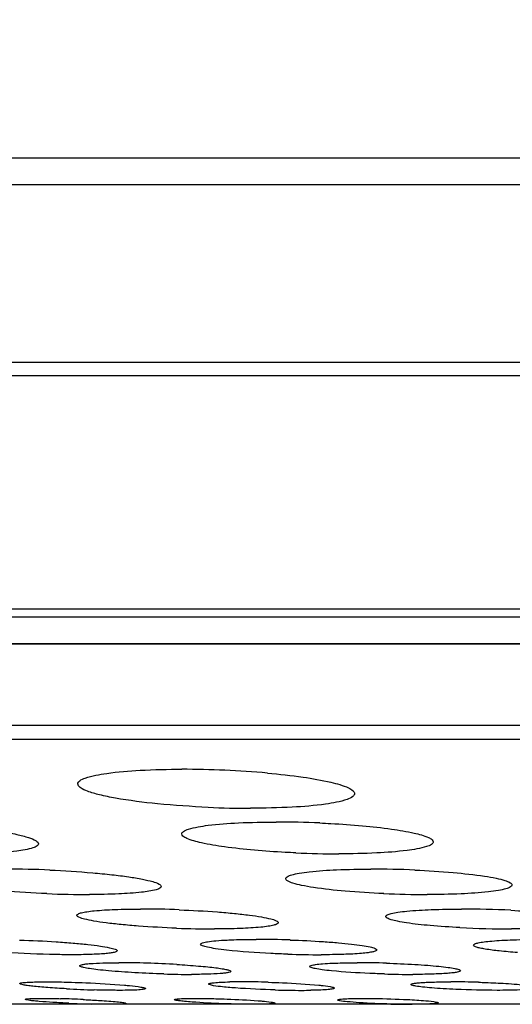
# Model space of a CAD drawing. Header units: millimetres. Extents: x 19266 to 21235, y -89 to 1237.
# Tile 19 of 74: x 19564 to 19574, y 664 to 683. Entities that reach past the tile are written whole.
import ezdxf

# ---------------------------------------------------------------- set-up
doc = ezdxf.new("R2010")
doc.units = ezdxf.units.MM
doc.header["$LTSCALE"] = 16.335
doc.header["$PDMODE"] = 3
doc.header["$PDSIZE"] = 0.3125
doc.layers.get('0').update_dxf_attribs({"linetype": 'CONTINUOUS'})
doc.layers.get('Defpoints').update_dxf_attribs({"linetype": 'CONTINUOUS'})
doc.layers.add('02___PRT_ALL_AXES', color=7, linetype='CONTINUOUS')
doc.layers.add('尺寸线', color=3, linetype='CONTINUOUS', lineweight=13)
doc.styles.get("Standard").update_dxf_attribs({"font": 'SimSun Regular.ttf', "width": 0.8})
doc.dimstyles.new('ISO-25', dxfattribs={"dimtxt": 15, "dimasz": 15, "dimexe": 1.25, "dimexo": 0.625, "dimtad": 1, "dimtoh": 1, "dimdsep": 46, "dimtxsty": 'Standard', "dimcen": 2.5, "dimadec": 0, "dimazin": 0, "dimtfac": 1, "dimtmove": 0, "dimatfit": 3, "dimldrblk": 'CLOSEDBLANK', "dimfxl": 1, "dimarcsym": 0})

# ---------------------------------------------------------------- blocks, each defined once
blk = doc.blocks.new('*D6')
at = {"layer": 'Defpoints', "color": 0, "transparency": 16777216}
for p in [(19358.908, 942.163), (19462.57, 942.163), (19586.548, 663.5)]:
    blk.add_point(p, dxfattribs=at)
at = {"layer": '尺寸线', "color": 0, "lineweight": -2, "transparency": 16777216}
for p, q in [((19461.945, 942.163), (19357.658, 942.163)), ((19358.908, 678.5), (19358.908, 927.163)), ((19585.923, 663.5), (19357.658, 663.5))]:
    blk.add_line(p, q, dxfattribs=at)
at = {"layer": '尺寸线', "color": 0, "transparency": 16777216}
for points in [[(19356.408, 927.163), (19361.408, 927.163), (19358.908, 942.163)], [(19356.408, 678.5), (19361.408, 678.5), (19358.908, 663.5)]]:
    blk.add_solid(points, dxfattribs=at)
at = {"layer": '尺寸线', "color": 0, "transparency": 16777216, "insert": (19349.033, 802.831), "char_height": 15, "attachment_point": 5, "rotation": 90}
blk.add_mtext('278.66mm [10.97in]', dxfattribs=at)
blk = doc.blocks.new('_ClosedBlank')
at = {"color": 0, "linetype": 'ByBlock', "lineweight": -2}
for p, q in [((-1, 0.1667), (0, 0)), ((-1, 0.1667), (-1, -0.1667)), ((0, 0), (-1, -0.1667))]:
    blk.add_line(p, q, dxfattribs=at)

msp = doc.modelspace()

# ---------------------------------------------------------------- linework, layer by layer
at = {"color": 7, "linetype": 'Continuous'}
for p, q in [((19470.512, 680.333), (19702.561, 680.333)), ((19471.096, 679.8), (19701.976, 679.8)), ((19476.181, 676.269), (19696.892, 676.269)), ((19477.168, 676.001), (19696.036, 676.001)), ((19681.057, 671.36), (19492.016, 671.36)), ((19680.666, 671.198), (19492.406, 671.198)), ((19495.297, 670.677), (19677.776, 670.677)), ((19677.601, 670.662), (19495.471, 670.662)), ((19666.768, 669.045), (19506.305, 669.045)), ((19666.213, 668.763), (19506.86, 668.763))]:
    msp.add_line(p, q, dxfattribs=at)
at = {"layer": '02___PRT_ALL_AXES', "color": 7, "linetype": 'Continuous'}
for centre, radius, start, end in [((19567.691, 648.521), 19.652, 87.479, 89.9801), ((19567.732, 649.186), 18.987, 84.9533, 87.5142), ((19569.072, 687.066), 19.667, 267.5248, 269.9807), ((19569.568, 647.151), 19.974, 87.4905, 89.9787), ((19570.826, 686.476), 19.983, 267.5383, 269.9794), ((19564.196, 646.18), 20.009, 87.481, 89.9606), ((19571.445, 645.844), 20.345, 87.5021, 89.9772), ((19565.879, 685.673), 19.99, 267.529, 269.962), ((19572.58, 686.034), 20.35, 267.5511, 269.978), ((19566.866, 645.159), 20.236, 87.7856, 89.9655), ((19573.248, 644.781), 20.613, 87.2394, 89.9768), ((19568.363, 685.213), 20.214, 267.8257, 269.9666), ((19574.259, 685.61), 20.611, 267.127, 269.977), ((19569.169, 644.727), 20.064, 88.0478, 89.9697), ((19570.478, 684.526), 20.04, 268.0822, 269.9706), ((19566.434, 645.806), 18.521, 88.2285, 89.9602), ((19566.372, 642.779), 21.548, 86.7336, 88.3109), ((19571.176, 644.88), 19.447, 88.264, 89.973), ((19567.905, 682.566), 18.471, 268.2601, 269.9615), ((19572.299, 683.507), 19.412, 268.303, 269.9741), ((19568.869, 652.95), 10.998, 89.9432, 91.1267), ((19568.866, 646.013), 17.935, 88.2389, 89.9558), ((19573.035, 645.3), 18.647, 88.2732, 89.9704), ((19566.62, 686.153), 22.376, 266.893, 268.3093), ((19570.098, 681.663), 17.885, 268.2683, 269.9572), ((19570.091, 675.42), 11.642, 269.9682, 270.8601), ((19564.68, 640.946), 22.674, 87.3201, 88.4583), ((19566.495, 686.091), 22.593, 267.3595, 268.4789), ((19572.287, 680.062), 16.562, 268.5027, 269.963)]:
    msp.add_arc(centre, radius, start, end, dxfattribs=at)
for points, knots in [([(19565.632, 667.883), (19565.632, 667.906), (19565.681, 667.962), (19565.874, 668.037), (19566.282, 668.112), (19566.922, 668.163), (19567.422, 668.174), (19567.698, 668.174)], [0, 0, 0, 0, 0.033151, 0.091172, 0.296731, 0.610027, 1, 1, 1, 1]), ([(19569.402, 668.099), (19569.638, 668.078), (19570.06, 668.031), (19570.598, 667.939), (19570.935, 667.845), (19571.094, 667.763), (19571.132, 667.711), (19571.132, 667.69)], [0, 0, 0, 0, 0.392304, 0.702101, 0.905573, 0.964578, 1, 1, 1, 1]), ([(19568.223, 667.417), (19567.887, 667.432), (19567.27, 667.473), (19566.548, 667.564), (19566.086, 667.655), (19565.849, 667.726), (19565.701, 667.785), (19565.632, 667.854), (19565.632, 667.883)], [0, 0, 0, 0, 0.377302, 0.693451, 0.814978, 0.906884, 0.967437, 1, 1, 1, 1]), ([(19571.132, 667.69), (19571.132, 667.666), (19571.083, 667.61), (19570.889, 667.535), (19570.481, 667.461), (19569.841, 667.41), (19569.342, 667.399), (19569.066, 667.399)], [0, 0, 0, 0, 0.033165, 0.09124, 0.296839, 0.610092, 1, 1, 1, 1]), ([(19562.282, 667.106), (19562.61, 667.092), (19563.086, 667.061), (19563.69, 666.997), (19564.076, 666.944), (19564.391, 666.888), (19564.631, 666.825), (19564.775, 666.777), (19564.851, 666.718), (19564.85, 666.692)], [0, 0, 0, 0, 0.37354, 0.543313, 0.692821, 0.81645, 0.909805, 0.97035, 1, 1, 1, 1]), ([(19567.697, 666.888), (19567.697, 666.907), (19567.744, 666.954), (19567.919, 667.014), (19568.29, 667.076), (19568.871, 667.116), (19569.325, 667.125), (19569.576, 667.125)], [0, 0, 0, 0, 0.030921, 0.088157, 0.293912, 0.60852, 1, 1, 1, 1]), ([(19570.443, 667.106), (19570.516, 667.103), (19570.797, 667.089), (19571.079, 667.07), (19571.287, 667.051)], [0, 0, 0, 0, 0.258491, 1, 1, 1, 1]), ([(19571.287, 667.051), (19571.481, 667.033), (19571.826, 666.995), (19572.265, 666.923), (19572.538, 666.85), (19572.666, 666.787), (19572.697, 666.747), (19572.697, 666.73)], [0, 0, 0, 0, 0.39694, 0.706808, 0.908392, 0.966158, 1, 1, 1, 1]), ([(19569.141, 666.565), (19568.943, 666.582), (19568.59, 666.62), (19568.141, 666.693), (19567.861, 666.767), (19567.73, 666.83), (19567.697, 666.871), (19567.697, 666.888)], [0, 0, 0, 0, 0.39636, 0.706476, 0.908468, 0.966328, 1, 1, 1, 1]), ([(19564.85, 666.692), (19564.85, 666.676), (19564.813, 666.636), (19564.668, 666.585), (19564.359, 666.533), (19563.87, 666.5), (19563.486, 666.493), (19563.271, 666.493)], [0, 0, 0, 0, 0.031198, 0.087491, 0.28945, 0.602247, 1, 1, 1, 1]), ([(19572.697, 666.73), (19572.697, 666.71), (19572.65, 666.664), (19572.476, 666.604), (19572.104, 666.543), (19571.524, 666.502), (19571.07, 666.493), (19570.819, 666.493)], [0, 0, 0, 0, 0.030968, 0.088234, 0.294045, 0.608593, 1, 1, 1, 1]), ([(19569.968, 666.511), (19569.897, 666.514), (19569.621, 666.527), (19569.345, 666.546), (19569.141, 666.565)], [0, 0, 0, 0, 0.257951, 1, 1, 1, 1]), ([(19565.075, 666.17), (19565.359, 666.157), (19565.772, 666.132), (19566.294, 666.081), (19566.625, 666.039), (19566.894, 665.995), (19567.101, 665.947), (19567.22, 665.909), (19567.288, 665.864), (19567.288, 665.843)], [0, 0, 0, 0, 0.377861, 0.548017, 0.697324, 0.820214, 0.912699, 0.972014, 1, 1, 1, 1]), ([(19569.763, 665.999), (19569.763, 666.015), (19569.808, 666.053), (19569.899, 666.08), (19570.049, 666.113), (19570.345, 666.151), (19570.821, 666.182), (19571.228, 666.189), (19571.453, 666.189)], [0, 0, 0, 0, 0.028723, 0.0853, 0.173139, 0.291323, 0.607212, 1, 1, 1, 1]), ([(19572.332, 666.17), (19572.586, 666.159), (19573.048, 666.13), (19573.588, 666.071), (19573.929, 666.014), (19574.104, 665.969), (19574.209, 665.935), (19574.263, 665.892), (19574.263, 665.873)], [0, 0, 0, 0, 0.385701, 0.702675, 0.823043, 0.913166, 0.971287, 1, 1, 1, 1]), ([(19565.018, 665.702), (19564.732, 665.714), (19564.317, 665.74), (19563.791, 665.79), (19563.457, 665.833), (19563.185, 665.876), (19562.977, 665.925), (19562.856, 665.963), (19562.788, 666.008), (19562.788, 666.029)], [0, 0, 0, 0, 0.37725, 0.547401, 0.6968, 0.819862, 0.912529, 0.971979, 1, 1, 1, 1]), ([(19571.711, 665.702), (19571.455, 665.713), (19570.99, 665.741), (19570.445, 665.8), (19570.1, 665.858), (19569.924, 665.902), (19569.818, 665.937), (19569.763, 665.98), (19569.763, 665.999)], [0, 0, 0, 0, 0.385053, 0.702081, 0.822589, 0.912933, 0.971203, 1, 1, 1, 1]), ([(19574.263, 665.873), (19574.263, 665.857), (19574.218, 665.819), (19574.126, 665.792), (19573.976, 665.759), (19573.68, 665.721), (19573.205, 665.69), (19572.798, 665.684), (19572.572, 665.684)], [0, 0, 0, 0, 0.028788, 0.085457, 0.173384, 0.291574, 0.60735, 1, 1, 1, 1]), ([(19567.288, 665.843), (19567.288, 665.829), (19567.252, 665.797), (19567.123, 665.757), (19566.845, 665.716), (19566.405, 665.69), (19566.059, 665.684), (19565.866, 665.684)], [0, 0, 0, 0, 0.028986, 0.084412, 0.286513, 0.600741, 1, 1, 1, 1]), ([(19565.615, 665.269), (19565.615, 665.281), (19565.649, 665.306), (19565.714, 665.324), (19565.824, 665.346), (19566.044, 665.37), (19566.401, 665.39), (19566.707, 665.394), (19566.878, 665.394)], [0, 0, 0, 0, 0.026904, 0.081587, 0.167515, 0.284006, 0.599353, 1, 1, 1, 1]), ([(19567.648, 665.379), (19567.901, 665.369), (19568.267, 665.35), (19568.731, 665.31), (19569.025, 665.277), (19569.264, 665.243), (19569.449, 665.205), (19569.552, 665.176), (19569.615, 665.142), (19569.615, 665.124)], [0, 0, 0, 0, 0.379136, 0.549835, 0.699547, 0.82263, 0.914994, 0.9737, 1, 1, 1, 1]), ([(19571.754, 665.246), (19571.754, 665.259), (19571.796, 665.289), (19571.875, 665.309), (19572.009, 665.335), (19572.272, 665.365), (19572.694, 665.389), (19573.056, 665.394), (19573.256, 665.394)], [0, 0, 0, 0, 0.026723, 0.082671, 0.170455, 0.288904, 0.605852, 1, 1, 1, 1]), ([(19574.241, 665.37), (19574.443, 665.36), (19574.807, 665.337), (19575.232, 665.292), (19575.497, 665.25), (19575.632, 665.217), (19575.711, 665.193), (19575.754, 665.162), (19575.754, 665.147)], [0, 0, 0, 0, 0.392755, 0.709107, 0.827834, 0.916256, 0.972796, 1, 1, 1, 1]), ([(19567.596, 665.014), (19567.342, 665.023), (19566.974, 665.043), (19566.506, 665.083), (19566.21, 665.116), (19565.969, 665.15), (19565.782, 665.188), (19565.678, 665.217), (19565.615, 665.252), (19565.615, 665.269)], [0, 0, 0, 0, 0.378528, 0.549216, 0.699018, 0.822273, 0.914824, 0.973667, 1, 1, 1, 1]), ([(19569.615, 665.124), (19569.615, 665.112), (19569.58, 665.087), (19569.515, 665.07), (19569.405, 665.048), (19569.186, 665.023), (19568.829, 665.004), (19568.522, 664.999), (19568.351, 664.999)], [0, 0, 0, 0, 0.026907, 0.081661, 0.16761, 0.284102, 0.599366, 1, 1, 1, 1]), ([(19573.226, 665.025), (19573.029, 665.035), (19572.674, 665.059), (19572.26, 665.103), (19572.003, 665.145), (19571.872, 665.177), (19571.795, 665.202), (19571.754, 665.232), (19571.754, 665.246)], [0, 0, 0, 0, 0.393542, 0.70946, 0.827857, 0.916092, 0.97256, 1, 1, 1, 1]), ([(19575.754, 665.147), (19575.753, 665.134), (19575.711, 665.104), (19575.632, 665.084), (19575.498, 665.058), (19575.235, 665.029), (19574.813, 665.005), (19574.451, 664.999), (19574.251, 664.999)], [0, 0, 0, 0, 0.026797, 0.08284, 0.170714, 0.289168, 0.605995, 1, 1, 1, 1]), ([(19564.475, 664.779), (19564.717, 664.771), (19565.072, 664.754), (19565.525, 664.72), (19565.817, 664.692), (19566.06, 664.662), (19566.24, 664.633), (19566.351, 664.605), (19566.401, 664.585), (19566.415, 664.571), (19566.415, 664.565)], [0, 0, 0, 0, 0.370716, 0.542046, 0.694027, 0.820022, 0.914836, 0.974698, 0.991226, 1, 1, 1, 1]), ([(19568.073, 664.695), (19568.073, 664.709), (19568.135, 664.732), (19568.226, 664.749), (19568.398, 664.768), (19568.526, 664.776), (19568.601, 664.779)], [0, 0, 0, 0, 0.08123, 0.275337, 0.584996, 1, 1, 1, 1]), ([(19568.587, 664.578), (19568.514, 664.586), (19568.389, 664.602), (19568.222, 664.631), (19568.132, 664.654), (19568.073, 664.68), (19568.073, 664.695)], [0, 0, 0, 0, 0.41239, 0.721536, 0.916715, 1, 1, 1, 1]), ([(19568.601, 664.779), (19568.644, 664.781), (19568.837, 664.789), (19569.03, 664.791), (19569.179, 664.791)], [0, 0, 0, 0, 0.225327, 1, 1, 1, 1]), ([(19569.852, 664.779), (19570.073, 664.772), (19570.393, 664.757), (19570.799, 664.726), (19571.057, 664.701), (19571.266, 664.674), (19571.428, 664.645), (19571.516, 664.622), (19571.573, 664.597), (19571.573, 664.582)], [0, 0, 0, 0, 0.380098, 0.551223, 0.701263, 0.824516, 0.916813, 0.975065, 1, 1, 1, 1]), ([(19573.496, 664.676), (19573.496, 664.688), (19573.535, 664.71), (19573.602, 664.725), (19573.719, 664.746), (19573.874, 664.761), (19574.068, 664.774), (19574.384, 664.788), (19574.635, 664.791), (19574.811, 664.791)], [0, 0, 0, 0, 0.02509, 0.080558, 0.168309, 0.286969, 0.433635, 0.604778, 1, 1, 1, 1]), ([(19565.508, 664.486), (19565.404, 664.486), (19564.965, 664.491), (19564.527, 664.509), (19564.192, 664.53)], [0, 0, 0, 0, 0.236351, 1, 1, 1, 1]), ([(19566.415, 664.565), (19566.415, 664.557), (19566.39, 664.541), (19566.345, 664.53), (19566.267, 664.516), (19566.111, 664.501), (19565.854, 664.489), (19565.633, 664.486), (19565.508, 664.486)], [0, 0, 0, 0, 0.025217, 0.078302, 0.162669, 0.27763, 0.592447, 1, 1, 1, 1]), ([(19569.807, 664.497), (19569.695, 664.501), (19569.287, 664.518), (19568.88, 664.545), (19568.587, 664.578)], [0, 0, 0, 0, 0.276026, 1, 1, 1, 1]), ([(19571.573, 664.582), (19571.573, 664.573), (19571.542, 664.554), (19571.486, 664.54), (19571.389, 664.524), (19571.198, 664.505), (19570.885, 664.489), (19570.618, 664.486), (19570.468, 664.486)], [0, 0, 0, 0, 0.025206, 0.079447, 0.165353, 0.282057, 0.5982, 1, 1, 1, 1]), ([(19574.369, 664.53), (19574.248, 664.538), (19574.035, 664.556), (19573.787, 664.587), (19573.638, 664.614), (19573.563, 664.634), (19573.518, 664.649), (19573.496, 664.668), (19573.496, 664.676)], [0, 0, 0, 0, 0.405689, 0.718243, 0.833101, 0.918076, 0.972477, 1, 1, 1, 1]), ([(19565.67, 664.267), (19565.67, 664.273), (19565.692, 664.285), (19565.73, 664.293), (19565.797, 664.304), (19565.93, 664.315), (19566.151, 664.325), (19566.34, 664.327), (19566.447, 664.327)], [0, 0, 0, 0, 0.023665, 0.07624, 0.160549, 0.275673, 0.591361, 1, 1, 1, 1]), ([(19567.599, 664.292), (19567.743, 664.284), (19567.949, 664.27), (19568.206, 664.246), (19568.364, 664.229), (19568.488, 664.211), (19568.585, 664.193), (19568.636, 664.179), (19568.67, 664.164), (19568.67, 664.155)], [0, 0, 0, 0, 0.397785, 0.568833, 0.715411, 0.833995, 0.92155, 0.976577, 1, 1, 1, 1]), ([(19570.238, 664.254), (19570.238, 664.266), (19570.292, 664.281), (19570.368, 664.295), (19570.515, 664.309), (19570.625, 664.315), (19570.688, 664.318)], [0, 0, 0, 0, 0.078303, 0.272355, 0.583118, 1, 1, 1, 1]), ([(19570.688, 664.318), (19570.726, 664.319), (19570.891, 664.325), (19571.057, 664.327), (19571.186, 664.327)], [0, 0, 0, 0, 0.225204, 1, 1, 1, 1]), ([(19571.765, 664.318), (19571.954, 664.312), (19572.228, 664.3), (19572.576, 664.277), (19572.796, 664.258), (19572.974, 664.238), (19573.114, 664.216), (19573.187, 664.198), (19573.238, 664.18), (19573.238, 664.168)], [0, 0, 0, 0, 0.381061, 0.552509, 0.702758, 0.826102, 0.918321, 0.976192, 1, 1, 1, 1]), ([(19567.344, 664.104), (19567.15, 664.11), (19566.783, 664.125), (19566.345, 664.155), (19566.046, 664.185), (19565.88, 664.206), (19565.763, 664.227), (19565.701, 664.242), (19565.681, 664.254)], [0, 0, 0, 0, 0.347886, 0.65909, 0.78603, 0.887411, 0.959407, 1, 1, 1, 1]), ([(19568.67, 664.155), (19568.67, 664.149), (19568.648, 664.137), (19568.61, 664.129), (19568.543, 664.118), (19568.409, 664.107), (19568.189, 664.097), (19567.999, 664.095), (19567.892, 664.095)], [0, 0, 0, 0, 0.023757, 0.076421, 0.160752, 0.275886, 0.591446, 1, 1, 1, 1]), ([(19570.677, 664.165), (19570.615, 664.171), (19570.508, 664.183), (19570.364, 664.205), (19570.29, 664.223), (19570.238, 664.241), (19570.238, 664.254)], [0, 0, 0, 0, 0.414734, 0.725114, 0.92, 1, 1, 1, 1]), ([(19571.724, 664.104), (19571.627, 664.107), (19571.278, 664.12), (19570.929, 664.14), (19570.677, 664.165)], [0, 0, 0, 0, 0.276098, 1, 1, 1, 1]), ([(19573.238, 664.168), (19573.238, 664.161), (19573.209, 664.147), (19573.163, 664.137), (19573.08, 664.124), (19572.916, 664.11), (19572.648, 664.098), (19572.418, 664.095), (19572.29, 664.095)], [0, 0, 0, 0, 0.023801, 0.077629, 0.163496, 0.280367, 0.597238, 1, 1, 1, 1]), ([(19564.479, 663.913), (19564.479, 663.917), (19564.495, 663.924), (19564.52, 663.929), (19564.567, 663.935), (19564.603, 663.937), (19564.624, 663.939)], [0, 0, 0, 0, 0.081231, 0.271507, 0.578207, 1, 1, 1, 1]), ([(19565.407, 663.809), (19565.283, 663.816), (19565.106, 663.827), (19564.883, 663.846), (19564.746, 663.859), (19564.638, 663.872), (19564.553, 663.885), (19564.51, 663.896), (19564.479, 663.906), (19564.479, 663.913)], [0, 0, 0, 0, 0.397077, 0.56866, 0.715916, 0.835238, 0.923237, 0.977974, 1, 1, 1, 1]), ([(19564.624, 663.939), (19564.648, 663.94), (19564.772, 663.946), (19564.895, 663.947), (19564.994, 663.947)], [0, 0, 0, 0, 0.200083, 1, 1, 1, 1]), ([(19564.994, 663.947), (19565.033, 663.947), (19565.205, 663.947), (19565.376, 663.943), (19565.508, 663.939)], [0, 0, 0, 0, 0.229252, 1, 1, 1, 1]), ([(19565.508, 663.939), (19565.602, 663.936), (19565.953, 663.923), (19566.304, 663.903), (19566.561, 663.881)], [0, 0, 0, 0, 0.267879, 1, 1, 1, 1]), ([(19568.232, 663.904), (19568.232, 663.907), (19568.243, 663.914), (19568.278, 663.923), (19568.359, 663.933), (19568.489, 663.941), (19568.593, 663.944), (19568.653, 663.945)], [0, 0, 0, 0, 0.023937, 0.075189, 0.269436, 0.581642, 1, 1, 1, 1]), ([(19568.286, 663.88), (19568.272, 663.883), (19568.256, 663.888), (19568.232, 663.898), (19568.232, 663.904)], [0, 0, 0, 0, 0.703323, 1, 1, 1, 1]), ([(19569.417, 663.939), (19569.512, 663.936), (19569.848, 663.924), (19570.184, 663.905), (19570.425, 663.881)], [0, 0, 0, 0, 0.28, 1, 1, 1, 1]), ([(19572.255, 663.894), (19572.255, 663.9), (19572.279, 663.91), (19572.316, 663.917), (19572.386, 663.927), (19572.478, 663.934), (19572.593, 663.94), (19572.785, 663.946), (19572.937, 663.947), (19573.045, 663.947)], [0, 0, 0, 0, 0.022462, 0.07571, 0.161624, 0.278626, 0.424582, 0.596705, 1, 1, 1, 1]), ([(19573.597, 663.939), (19573.644, 663.938), (19573.824, 663.932), (19574.003, 663.923), (19574.136, 663.915)], [0, 0, 0, 0, 0.261929, 1, 1, 1, 1]), ([(19574.136, 663.915), (19574.211, 663.91), (19574.347, 663.901), (19574.526, 663.884), (19574.653, 663.866), (19574.72, 663.853), (19574.742, 663.843)], [0, 0, 0, 0, 0.368666, 0.66741, 0.880804, 1, 1, 1, 1]), ([(19566.463, 663.778), (19566.425, 663.778), (19566.257, 663.779), (19566.089, 663.782), (19565.96, 663.786)], [0, 0, 0, 0, 0.229475, 1, 1, 1, 1]), ([(19566.979, 663.813), (19566.979, 663.809), (19566.964, 663.802), (19566.94, 663.797), (19566.896, 663.791), (19566.808, 663.784), (19566.661, 663.779), (19566.535, 663.778), (19566.463, 663.778)], [0, 0, 0, 0, 0.022223, 0.073696, 0.15654, 0.270399, 0.586053, 1, 1, 1, 1]), ([(19566.561, 663.881), (19566.594, 663.878), (19566.702, 663.867), (19566.81, 663.856), (19566.884, 663.843)], [0, 0, 0, 0, 0.307216, 1, 1, 1, 1]), ([(19566.884, 663.843), (19566.908, 663.839), (19566.939, 663.833), (19566.969, 663.823), (19566.979, 663.816), (19566.979, 663.813)], [0, 0, 0, 0, 0.716704, 0.908608, 1, 1, 1, 1]), ([(19569.557, 663.786), (19569.294, 663.794), (19568.931, 663.809), (19568.507, 663.847), (19568.346, 663.866), (19568.286, 663.88)], [0, 0, 0, 0, 0.619883, 0.853448, 1, 1, 1, 1]), ([(19570.732, 663.822), (19570.732, 663.818), (19570.719, 663.811), (19570.681, 663.802), (19570.59, 663.791), (19570.447, 663.783), (19570.331, 663.78), (19570.266, 663.779)], [0, 0, 0, 0, 0.023561, 0.075025, 0.270339, 0.583407, 1, 1, 1, 1]), ([(19570.425, 663.881), (19570.453, 663.878), (19570.542, 663.868), (19570.63, 663.857), (19570.688, 663.843)], [0, 0, 0, 0, 0.325886, 1, 1, 1, 1]), ([(19570.688, 663.843), (19570.699, 663.84), (19570.713, 663.836), (19570.732, 663.827), (19570.732, 663.822)], [0, 0, 0, 0, 0.697666, 1, 1, 1, 1]), ([(19572.272, 663.88), (19572.27, 663.881), (19572.263, 663.884), (19572.255, 663.889), (19572.255, 663.894)], [0, 0, 0, 0, 0.373428, 1, 1, 1, 1]), ([(19572.893, 663.809), (19572.817, 663.814), (19572.681, 663.823), (19572.499, 663.84), (19572.368, 663.858), (19572.297, 663.871), (19572.272, 663.88)], [0, 0, 0, 0, 0.361742, 0.65797, 0.873736, 1, 1, 1, 1]), ([(19573.965, 663.778), (19573.692, 663.778), (19573.335, 663.786), (19572.978, 663.804), (19572.893, 663.809)], [0, 0, 0, 0, 0.762056, 1, 1, 1, 1]), ([(19574.697, 663.809), (19574.605, 663.793), (19574.36, 663.783), (19574.116, 663.778), (19573.965, 663.778)], [0, 0, 0, 0, 0.379418, 1, 1, 1, 1]), ([(19564.589, 663.599), (19564.589, 663.605), (19564.622, 663.607), (19564.637, 663.61), (19564.654, 663.612)], [0, 0, 0, 0, 0.266873, 1, 1, 1, 1]), ([(19564.593, 663.595), (19564.592, 663.596), (19564.59, 663.596), (19564.589, 663.598), (19564.589, 663.599)], [0, 0, 0, 0, 0.62572, 1, 1, 1, 1]), ([(19565.454, 663.522), (19565.348, 663.527), (19565.152, 663.537), (19564.921, 663.553), (19564.769, 663.567), (19564.687, 663.576), (19564.632, 663.585), (19564.602, 663.59), (19564.593, 663.595)], [0, 0, 0, 0, 0.369563, 0.680586, 0.803094, 0.898598, 0.964704, 1, 1, 1, 1]), ([(19564.654, 663.612), (19564.669, 663.613), (19564.753, 663.617), (19564.836, 663.617), (19564.905, 663.617)], [0, 0, 0, 0, 0.185511, 1, 1, 1, 1]), ([(19564.905, 663.617), (19564.933, 663.617), (19565.062, 663.617), (19565.19, 663.614), (19565.29, 663.612)], [0, 0, 0, 0, 0.222637, 1, 1, 1, 1]), ([(19565.74, 663.595), (19565.777, 663.593), (19565.915, 663.587), (19566.054, 663.578), (19566.155, 663.571)], [0, 0, 0, 0, 0.264975, 1, 1, 1, 1]), ([(19566.155, 663.571), (19566.216, 663.567), (19566.322, 663.559), (19566.445, 663.547), (19566.519, 663.538), (19566.557, 663.531), (19566.576, 663.526), (19566.589, 663.522), (19566.589, 663.519)], [0, 0, 0, 0, 0.414184, 0.729491, 0.843791, 0.9273, 0.97915, 1, 1, 1, 1]), ([(19566.589, 663.519), (19566.589, 663.513), (19566.555, 663.511), (19566.539, 663.507), (19566.522, 663.506)], [0, 0, 0, 0, 0.266593, 1, 1, 1, 1]), ([(19567.55, 663.593), (19567.55, 663.596), (19567.563, 663.601), (19567.581, 663.604), (19567.616, 663.608), (19567.686, 663.613), (19567.804, 663.617), (19567.905, 663.617), (19567.962, 663.617)], [0, 0, 0, 0, 0.020972, 0.072089, 0.154883, 0.268913, 0.585257, 1, 1, 1, 1]), ([(19567.903, 663.545), (19567.854, 663.549), (19567.767, 663.556), (19567.666, 663.567), (19567.607, 663.575), (19567.577, 663.581), (19567.56, 663.586), (19567.55, 663.591), (19567.55, 663.593)], [0, 0, 0, 0, 0.41673, 0.730484, 0.843636, 0.926104, 0.977653, 1, 1, 1, 1]), ([(19568.734, 663.506), (19568.661, 663.508), (19568.383, 663.517), (19568.106, 663.53), (19567.903, 663.545)], [0, 0, 0, 0, 0.266168, 1, 1, 1, 1]), ([(19567.962, 663.617), (19567.994, 663.617), (19568.131, 663.617), (19568.268, 663.614), (19568.373, 663.612)], [0, 0, 0, 0, 0.229258, 1, 1, 1, 1]), ([(19568.373, 663.612), (19568.448, 663.61), (19568.729, 663.601), (19569.01, 663.587), (19569.215, 663.571)], [0, 0, 0, 0, 0.267835, 1, 1, 1, 1]), ([(19569.55, 663.524), (19569.55, 663.522), (19569.538, 663.517), (19569.519, 663.514), (19569.484, 663.509), (19569.414, 663.505), (19569.296, 663.501), (19569.195, 663.5), (19569.138, 663.5)], [0, 0, 0, 0, 0.020982, 0.072139, 0.154968, 0.268978, 0.585229, 1, 1, 1, 1]), ([(19569.215, 663.571), (19569.242, 663.569), (19569.328, 663.562), (19569.414, 663.554), (19569.474, 663.545)], [0, 0, 0, 0, 0.307268, 1, 1, 1, 1]), ([(19569.474, 663.545), (19569.493, 663.542), (19569.518, 663.538), (19569.542, 663.531), (19569.55, 663.527), (19569.55, 663.524)], [0, 0, 0, 0, 0.723099, 0.914256, 1, 1, 1, 1]), ([(19570.795, 663.587), (19570.795, 663.592), (19570.817, 663.597), (19570.846, 663.603), (19570.906, 663.608), (19570.95, 663.61), (19570.976, 663.612)], [0, 0, 0, 0, 0.074456, 0.26597, 0.576267, 1, 1, 1, 1]), ([(19570.837, 663.571), (19570.826, 663.573), (19570.814, 663.576), (19570.795, 663.583), (19570.795, 663.587)], [0, 0, 0, 0, 0.71249, 1, 1, 1, 1]), ([(19571.854, 663.506), (19571.643, 663.511), (19571.353, 663.522), (19571.014, 663.548), (19570.886, 663.561), (19570.837, 663.571)], [0, 0, 0, 0, 0.620399, 0.853913, 1, 1, 1, 1]), ([(19570.976, 663.612), (19571, 663.613), (19571.112, 663.616), (19571.224, 663.617), (19571.313, 663.617)], [0, 0, 0, 0, 0.210975, 1, 1, 1, 1]), ([(19571.313, 663.617), (19571.382, 663.617), (19571.674, 663.615), (19571.965, 663.606), (19572.187, 663.595)], [0, 0, 0, 0, 0.238597, 1, 1, 1, 1]), ([(19572.187, 663.595), (19572.308, 663.589), (19572.498, 663.576), (19572.69, 663.56), (19572.759, 663.545)], [0, 0, 0, 0, 0.630041, 1, 1, 1, 1]), ([(19572.794, 663.531), (19572.794, 663.526), (19572.772, 663.52), (19572.742, 663.515), (19572.68, 663.51), (19572.635, 663.507), (19572.608, 663.506)], [0, 0, 0, 0, 0.074619, 0.2663, 0.576657, 1, 1, 1, 1]), ([(19572.759, 663.545), (19572.768, 663.543), (19572.779, 663.541), (19572.795, 663.534), (19572.794, 663.531)], [0, 0, 0, 0, 0.708393, 1, 1, 1, 1]), ([(19566.274, 663.5), (19566.246, 663.5), (19566.119, 663.501), (19565.993, 663.503), (19565.895, 663.506)], [0, 0, 0, 0, 0.22293, 1, 1, 1, 1]), ([(19566.522, 663.506), (19566.506, 663.505), (19566.424, 663.501), (19566.341, 663.5), (19566.274, 663.5)], [0, 0, 0, 0, 0.187306, 1, 1, 1, 1]), ([(19569.138, 663.5), (19569.107, 663.5), (19568.972, 663.501), (19568.838, 663.503), (19568.734, 663.506)], [0, 0, 0, 0, 0.229466, 1, 1, 1, 1]), ([(19572.608, 663.506), (19572.585, 663.505), (19572.474, 663.501), (19572.364, 663.5), (19572.276, 663.5)], [0, 0, 0, 0, 0.212042, 1, 1, 1, 1])]:
    msp.add_open_spline(points, degree=3, knots=knots, dxfattribs=at)
msp.add_open_spline([(19565.681, 664.254), (19565.676, 664.257), (19565.67, 664.261), (19565.67, 664.267)], degree=3, dxfattribs=at)

# ---------------------------------------------------------------- dimensions: what is measured, and where the dimension line sits
at = {"layer": '尺寸线'}
dim = msp.add_linear_dim(base=(19358.908, 942.163), p1=(19586.548, 663.5), p2=(19462.57, 942.163), angle=90, dimstyle='ISO-25', override={"dimpost": 'mm'}, dxfattribs=at)
dim.commit()
dim.dimension.update_dxf_attribs({"geometry": '*D6', "text_midpoint": (19349.033, 802.831)})

doc.saveas('drawing.dxf')
